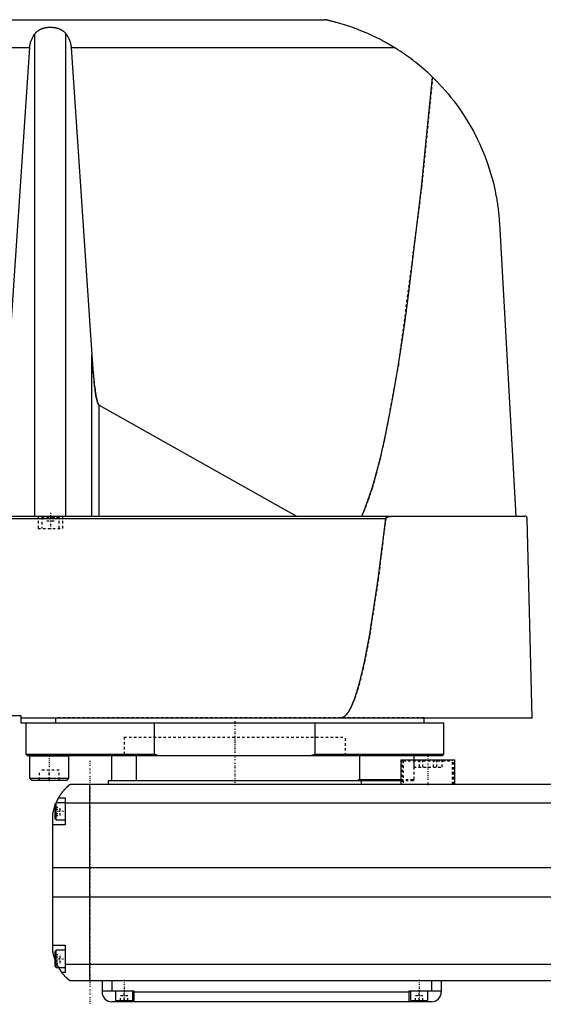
# Model space of a CAD drawing. Extents: x -706 to 181, y -92 to 634.
# Tile 4 of 5: x -337 to -124, y -82 to 318. Entities that reach past the tile are written whole.
import ezdxf

# ---------------------------------------------------------------- set-up
doc = ezdxf.new("R2010")
doc.units = 0
doc.linetypes.add('CENTER', pattern=[1.5, 0.45, -0.5, 0.05, -0.5])
doc.linetypes.add('DASHED', pattern=[2, 1, -1])
for name, color, linetype in [('AM_0', 7, 'CONTINUOUS'), ('AM_3', 7, 'DASHED'), ('AM_7', 7, 'CENTER')]:
    doc.layers.add(name, color=color, linetype=linetype)

msp = doc.modelspace()

# ---------------------------------------------------------------- linework, layer by layer
at = {"layer": 'AM_0', "color": 7, "linetype": 'CONTINUOUS'}
for p, q in [((-340.94, 318.5), (-213.33, 318.5)), ((-331.34, 116.6), (-331.34, 312.71)), ((-318.66, 116.6), (-318.66, 312.71)), ((-392.03, 307.16), (-333.43, 307.16)), ((-341.83, 182.23), (-333.43, 307.16)), ((-316.57, 307.16), (-185.05, 307.16)), ((-316.57, 307.16), (-308.17, 182.23)), ((-142.34, 235.56), (-135.65, 116.6)), ((-308.17, 116.6), (-308.17, 182.23)), ((-305.15, 161.71), (-224.82, 116.6)), ((-305.15, 116.6), (-305.15, 161.71)), ((-702.45, 116.6), (-132.05, 116.6)), ((-404.88, 115.63), (-188.61, 115.63)), ((-128.96, 34.5), (-131.05, 115.63)), ((-379, 35.5), (-337, 35.5)), ((-337, 35.5), (-337, 32.5)), ((-337, 34.5), (-128.96, 34.5)), ((-337, 32.5), (-165, 32.5)), ((-335, 32.5), (-335, 19.7)), ((-322.83, 32.5), (-322.83, 34.5)), ((-282.6, 19.7), (-282.6, 32.5)), ((-217.4, 32.5), (-217.4, 19.7)), ((-173, 32.5), (-173, 34.5)), ((-165, 19.7), (-165, 32.5)), ((-335, 19.7), (-334.5, 19.2)), ((-335, 19.7), (-282.6, 19.7)), ((-334.5, 19.2), (-165.5, 19.2)), ((-333.35, 19.2), (-333.45, 19.1)), ((-333.45, 19.1), (-333.45, 10)), ((-333.45, 19.1), (-317.45, 19.1)), ((-317.45, 19.1), (-317.55, 19.2)), ((-317.45, 10), (-317.45, 19.1)), ((-300, 9), (-300, 19.2)), ((-290, 9), (-290, 19.2)), ((-281.27, 19.2), (-282.6, 19.7)), ((-217.4, 19.7), (-218.73, 19.2)), ((-217.4, 19.7), (-165, 19.7)), ((-199.28, 19.2), (-199.28, 9.5)), ((-182.47, 17.5), (-182.47, 7.5)), ((-182.47, 17.5), (-160.47, 17.5)), ((-177, 17.5), (-177, 19.2)), ((-165.5, 19.2), (-165, 19.7)), ((-160.47, 7.5), (-160.47, 17.5)), ((-333.45, 10), (-332.65, 9.2)), ((-333.45, 10), (-317.45, 10)), ((-332.65, 9.2), (-318.25, 9.2)), ((-318.25, 9.2), (-317.45, 10)), ((-301.5, 9), (-301.5, 7.5)), ((-301.5, 9), (-182.47, 9)), ((-199.28, 9.5), (-200, 9)), ((-199.28, 9.5), (-182.47, 9.5)), ((-198.5, 7.5), (-198.5, 9)), ((-317, 7.5), (83, 7.5)), ((-309, -72.5), (-309, 7.5)), ((-319, 0), (-322.6, 0)), ((-322.6, -7), (-322.6, 0)), ((-321.65, 2), (-319, 2)), ((-319, 2), (-319, -9)), ((-322.6, 0), (-323, -0.4)), ((-323, -6.6), (-323, -0.4)), ((85, -0.2), (-319, -0.2)), ((-324, -60.5), (-324, -4.5)), ((-323, -6.6), (-322.6, -7)), ((-322.6, -7), (-319, -7)), ((-319, -9), (-324, -9)), ((90, -26.54), (-324, -26.54)), ((90, -38.4), (-324, -38.4)), ((-324, -58), (-319, -58)), ((-322.6, -60), (-323, -60.4)), ((-319, -60), (-322.6, -60)), ((-322.6, -67), (-322.6, -60)), ((-319, -58), (-319, -69)), ((-323, -66.6), (-323, -60.4)), ((-323, -66.6), (-322.6, -67)), ((-322.6, -67), (-319, -67)), ((85, -65.78), (-319, -65.78)), ((-319, -69), (-320.34, -69)), ((83, -72.5), (-317, -72.5)), ((-304, -72.5), (-304, -77)), ((-300, -72.5), (-300, -76.5)), ((-170, -72.5), (-170, -76.5)), ((-166, -72.5), (-166, -77)), ((-304, -76.5), (-291, -76.5)), ((-298.5, -76.5), (-298.5, -80.5)), ((-291.5, -80.5), (-291.5, -76.5)), ((-291, -76.5), (-291, -81)), ((-179, -77), (-291, -77)), ((-179, -76.5), (-166, -76.5)), ((-179, -81), (-179, -76.5)), ((-178.5, -76.5), (-178.5, -80.5)), ((-171.5, -80.5), (-171.5, -76.5)), ((-170, -81), (-300, -81)), ((-298.5, -80.5), (-291.5, -80.5)), ((-295, -81), (-295, -80.5)), ((-178.5, -80.5), (-171.5, -80.5)), ((-175, -81), (-175, -80.5))]:
    msp.add_line(p, q, dxfattribs=at)
for points in [[(-185.05, 307.16, 0), (-185.83, 307.64, 0), (-187.44, 308.58, 0), (-189.09, 309.5, 0), (-189.92, 309.95, 0), (-190.77, 310.4, 0), (-192.47, 311.26, 0), (-194.2, 312.08, 0), (-195.93, 312.87, 0), (-197.66, 313.61, 0), (-199.37, 314.3, 0), (-200.23, 314.63, 0), (-201.07, 314.95, 0), (-202.74, 315.54, 0), (-204.36, 316.09, 0), (-205.96, 316.59, 0), (-207.62, 317.08, 0), (-208.6, 317.35, 0), (-208.87, 317.42, 0), (-209.14, 317.5, 0), (-209.28, 317.53, 0), (-209.41, 317.57, 0), (-209.68, 317.64, 0), (-209.94, 317.7, 0), (-210.07, 317.74, 0), (-210.2, 317.77, 0), (-210.46, 317.83, 0), (-210.71, 317.9, 0), (-210.83, 317.93, 0), (-210.95, 317.96, 0), (-211.19, 318.01, 0), (-211.42, 318.07, 0), (-211.65, 318.12, 0), (-211.86, 318.17, 0), (-212.07, 318.22, 0), (-212.18, 318.24, 0), (-212.28, 318.27, 0), (-212.48, 318.31, 0), (-212.67, 318.36, 0), (-212.78, 318.38, 0), (-212.8, 318.39, 0), (-212.83, 318.39, 0), (-212.84, 318.39, 0), (-212.86, 318.4, 0), (-212.89, 318.4, 0), (-212.91, 318.41, 0), (-212.94, 318.41, 0), (-212.96, 318.42, 0), (-212.99, 318.42, 0), (-213, 318.43, 0), (-213.01, 318.43, 0), (-213.03, 318.44, 0), (-213.05, 318.44, 0), (-213.07, 318.44, 0), (-213.1, 318.45, 0), (-213.12, 318.45, 0), (-213.13, 318.46, 0), (-213.13, 318.46, 0), (-213.15, 318.46, 0), (-213.17, 318.47, 0), (-213.18, 318.47, 0), (-213.19, 318.47, 0), (-213.2, 318.47, 0), (-213.22, 318.48, 0), (-213.22, 318.48, 0), (-213.23, 318.48, 0), (-213.24, 318.48, 0), (-213.26, 318.48, 0), (-213.27, 318.49, 0), (-213.28, 318.49, 0), (-213.29, 318.49, 0), (-213.29, 318.49, 0), (-213.3, 318.49, 0), (-213.3, 318.49, 0), (-213.31, 318.5, 0), (-213.32, 318.5, 0), (-213.32, 318.5, 0), (-213.33, 318.5, 0), (-213.33, 318.5, 0), (-213.33, 318.5, 0), (-213.33, 318.5, 0), (-213.33, 318.5, 0), (-213.33, 318.5, 0)], [(-333.43, 307.16, 0), (-333.42, 307.32, 0), (-333.39, 307.65, 0), (-333.34, 307.97, 0), (-333.32, 308.13, 0), (-333.29, 308.3, 0), (-333.22, 308.62, 0), (-333.15, 308.94, 0), (-333.06, 309.26, 0), (-332.97, 309.57, 0), (-332.86, 309.89, 0), (-332.8, 310.04, 0), (-332.74, 310.2, 0), (-332.61, 310.51, 0), (-332.48, 310.81, 0), (-332.33, 311.11, 0), (-332.17, 311.41, 0), (-332, 311.71, 0), (-331.92, 311.86, 0), (-331.83, 312, 0), (-331.64, 312.29, 0), (-331.44, 312.57, 0), (-331.34, 312.71, 0)], [(-331.34, 312.71, 0), (-331.3, 312.76, 0), (-331.23, 312.86, 0), (-331.15, 312.95, 0), (-331.11, 313, 0), (-331.07, 313.05, 0), (-330.99, 313.14, 0), (-330.91, 313.24, 0), (-330.82, 313.33, 0), (-330.73, 313.42, 0), (-330.63, 313.51, 0), (-330.59, 313.56, 0), (-330.54, 313.6, 0), (-330.44, 313.69, 0), (-330.34, 313.77, 0), (-330.24, 313.85, 0), (-330.14, 313.93, 0), (-330.03, 314.01, 0), (-329.98, 314.05, 0), (-329.93, 314.09, 0), (-329.82, 314.16, 0), (-329.71, 314.23, 0), (-329.66, 314.26, 0), (-329.6, 314.3, 0), (-329.49, 314.36, 0), (-329.39, 314.42, 0), (-329.33, 314.45, 0), (-329.28, 314.48, 0), (-329.17, 314.54, 0), (-329.05, 314.59, 0), (-328.94, 314.65, 0), (-328.82, 314.7, 0), (-328.7, 314.75, 0), (-328.64, 314.78, 0), (-328.58, 314.8, 0), (-328.46, 314.85, 0), (-328.33, 314.9, 0), (-328.21, 314.94, 0), (-328.08, 314.99, 0), (-327.95, 315.03, 0), (-327.88, 315.05, 0), (-327.81, 315.07, 0), (-327.68, 315.1, 0), (-327.55, 315.14, 0), (-327.41, 315.17, 0), (-327.28, 315.2, 0), (-327.14, 315.23, 0), (-327.07, 315.25, 0), (-327, 315.26, 0), (-326.86, 315.28, 0), (-326.72, 315.31, 0), (-326.59, 315.33, 0), (-326.45, 315.35, 0), (-326.31, 315.37, 0), (-326.24, 315.37, 0), (-326.17, 315.38, 0), (-326.03, 315.4, 0), (-325.89, 315.41, 0), (-325.75, 315.42, 0), (-325.61, 315.43, 0), (-325.47, 315.43, 0), (-325.41, 315.44, 0), (-325.34, 315.44, 0), (-325.2, 315.44, 0), (-325.07, 315.44, 0), (-325, 315.44, 0), (-324.93, 315.44, 0), (-324.8, 315.44, 0), (-324.66, 315.44, 0), (-324.59, 315.44, 0), (-324.53, 315.43, 0), (-324.39, 315.43, 0), (-324.25, 315.42, 0), (-324.11, 315.41, 0), (-323.97, 315.4, 0), (-323.83, 315.38, 0), (-323.76, 315.37, 0), (-323.69, 315.37, 0), (-323.55, 315.35, 0), (-323.41, 315.33, 0), (-323.28, 315.31, 0), (-323.14, 315.28, 0), (-323, 315.26, 0), (-322.93, 315.25, 0), (-322.86, 315.23, 0), (-322.72, 315.2, 0), (-322.59, 315.17, 0), (-322.45, 315.14, 0), (-322.32, 315.1, 0), (-322.19, 315.07, 0), (-322.12, 315.05, 0), (-322.05, 315.03, 0), (-321.92, 314.99, 0), (-321.79, 314.94, 0), (-321.67, 314.9, 0), (-321.54, 314.85, 0), (-321.42, 314.8, 0), (-321.36, 314.78, 0), (-321.3, 314.75, 0), (-321.18, 314.7, 0), (-321.06, 314.65, 0), (-320.95, 314.59, 0), (-320.83, 314.54, 0), (-320.72, 314.48, 0), (-320.67, 314.45, 0), (-320.61, 314.42, 0), (-320.51, 314.36, 0), (-320.4, 314.3, 0), (-320.34, 314.26, 0), (-320.29, 314.23, 0), (-320.18, 314.16, 0), (-320.07, 314.09, 0), (-320.02, 314.05, 0), (-319.97, 314.01, 0), (-319.86, 313.93, 0), (-319.76, 313.85, 0), (-319.66, 313.77, 0), (-319.56, 313.69, 0), (-319.46, 313.6, 0), (-319.41, 313.56, 0), (-319.37, 313.51, 0), (-319.27, 313.42, 0), (-319.18, 313.33, 0), (-319.09, 313.24, 0), (-319.01, 313.14, 0), (-318.93, 313.05, 0), (-318.89, 313, 0), (-318.85, 312.95, 0), (-318.77, 312.86, 0), (-318.7, 312.76, 0), (-318.66, 312.71, 0)], [(-318.66, 312.71, 0), (-318.56, 312.57, 0), (-318.36, 312.29, 0), (-318.17, 312, 0), (-318.08, 311.86, 0), (-318, 311.71, 0), (-317.83, 311.41, 0), (-317.67, 311.11, 0), (-317.52, 310.81, 0), (-317.39, 310.51, 0), (-317.26, 310.2, 0), (-317.2, 310.04, 0), (-317.14, 309.89, 0), (-317.03, 309.57, 0), (-316.94, 309.26, 0), (-316.85, 308.94, 0), (-316.78, 308.62, 0), (-316.71, 308.3, 0), (-316.68, 308.13, 0), (-316.66, 307.97, 0), (-316.61, 307.65, 0), (-316.58, 307.32, 0), (-316.57, 307.16, 0)], [(-169.53, 295.09, 0), (-169.92, 295.47, 0), (-170.71, 296.22, 0), (-171.52, 296.97, 0), (-171.92, 297.33, 0), (-172.33, 297.7, 0), (-173.15, 298.42, 0), (-173.98, 299.14, 0), (-174.82, 299.84, 0), (-175.67, 300.53, 0), (-176.53, 301.21, 0), (-176.96, 301.55, 0), (-177.39, 301.89, 0), (-178.26, 302.55, 0), (-179.14, 303.2, 0), (-180.03, 303.84, 0), (-180.93, 304.47, 0), (-181.83, 305.08, 0), (-182.28, 305.39, 0), (-182.74, 305.69, 0), (-183.66, 306.29, 0), (-184.58, 306.87, 0), (-185.05, 307.16, 0)], [(-198.33, 116.6, 0), (-197.49, 118.52, 0), (-195.8, 122.91, 0), (-194.12, 128.01, 0), (-193.28, 130.82, 0), (-192.45, 133.82, 0), (-190.78, 140.33, 0), (-189.13, 147.55, 0), (-187.48, 155.47, 0), (-185.84, 164.08, 0), (-184.22, 173.39, 0), (-183.41, 178.3, 0), (-182.61, 183.38, 0), (-181.01, 194.05, 0), (-179.42, 205.39, 0), (-174, 250.31, 0), (-169.53, 295.09, 0)], [(-169.53, 295.09, 0), (-168.22, 293.79, 0), (-165.68, 291.12, 0), (-163.25, 288.34, 0), (-162.07, 286.91, 0), (-160.93, 285.46, 0), (-158.74, 282.49, 0), (-156.67, 279.43, 0), (-154.72, 276.3, 0), (-152.91, 273.09, 0), (-151.24, 269.81, 0), (-150.45, 268.14, 0), (-149.7, 266.46, 0), (-148.3, 263.06, 0), (-147.03, 259.6, 0), (-145.91, 256.08, 0), (-144.93, 252.5, 0), (-144.09, 248.86, 0), (-143.73, 247.01, 0), (-143.67, 246.71, 0), (-143.56, 246.09, 0), (-143.45, 245.46, 0), (-143.4, 245.15, 0), (-143.35, 244.84, 0), (-143.25, 244.21, 0), (-143.16, 243.59, 0), (-143.07, 242.96, 0), (-142.98, 242.33, 0), (-142.9, 241.69, 0), (-142.86, 241.37, 0), (-142.82, 241.06, 0), (-142.75, 240.42, 0), (-142.68, 239.78, 0), (-142.62, 239.13, 0), (-142.56, 238.49, 0), (-142.5, 237.84, 0), (-142.47, 237.52, 0), (-142.45, 237.19, 0), (-142.4, 236.54, 0), (-142.36, 235.89, 0), (-142.34, 235.56, 0)], [(-308.17, 182.23, 0), (-307.73, 176.38, 0), (-307.17, 170.69, 0), (-307.01, 169.31, 0), (-306.84, 168.04, 0), (-306.76, 167.44, 0), (-306.67, 166.88, 0), (-306.5, 165.83, 0), (-306.32, 164.9, 0), (-306.15, 164.08, 0), (-305.97, 163.38, 0), (-305.79, 162.8, 0), (-305.7, 162.56, 0), (-305.68, 162.52, 0), (-305.65, 162.44, 0), (-305.62, 162.37, 0), (-305.61, 162.34, 0), (-305.59, 162.31, 0), (-305.56, 162.24, 0), (-305.53, 162.18, 0), (-305.5, 162.13, 0), (-305.47, 162.07, 0), (-305.44, 162.02, 0), (-305.43, 162, 0), (-305.41, 161.98, 0), (-305.38, 161.93, 0), (-305.35, 161.89, 0), (-305.32, 161.85, 0), (-305.29, 161.82, 0), (-305.26, 161.79, 0), (-305.25, 161.78, 0), (-305.23, 161.76, 0), (-305.21, 161.75, 0), (-305.21, 161.74, 0), (-305.2, 161.74, 0), (-305.2, 161.74, 0), (-305.2, 161.74, 0), (-305.19, 161.73, 0), (-305.19, 161.73, 0), (-305.18, 161.73, 0), (-305.18, 161.72, 0), (-305.17, 161.72, 0), (-305.17, 161.72, 0), (-305.17, 161.72, 0), (-305.16, 161.71, 0), (-305.16, 161.71, 0), (-305.15, 161.71, 0)], [(-188.61, 115.63, 0), (-188.61, 115.63, 0), (-188.61, 115.64, 0), (-188.61, 115.64, 0), (-188.61, 115.65, 0), (-188.61, 115.65, 0), (-188.6, 115.65, 0), (-188.6, 115.66, 0), (-188.6, 115.67, 0), (-188.6, 115.67, 0), (-188.6, 115.68, 0), (-188.6, 115.68, 0), (-188.6, 115.68, 0), (-188.59, 115.69, 0), (-188.59, 115.7, 0), (-188.59, 115.7, 0), (-188.59, 115.71, 0), (-188.58, 115.71, 0), (-188.58, 115.72, 0), (-188.58, 115.72, 0), (-188.58, 115.73, 0), (-188.58, 115.73, 0), (-188.57, 115.73, 0), (-188.57, 115.74, 0), (-188.57, 115.74, 0), (-188.57, 115.75, 0), (-188.56, 115.75, 0), (-188.56, 115.75, 0), (-188.56, 115.76, 0), (-188.55, 115.76, 0), (-188.55, 115.77, 0), (-188.55, 115.77, 0), (-188.54, 115.78, 0), (-188.54, 115.78, 0), (-188.54, 115.78, 0), (-188.54, 115.79, 0), (-188.53, 115.79, 0), (-188.52, 115.81, 0), (-188.49, 115.84, 0), (-188.47, 115.86, 0), (-188.44, 115.88, 0), (-188.42, 115.9, 0), (-188.41, 115.91, 0), (-188.38, 115.93, 0), (-188.35, 115.95, 0), (-188.31, 115.97, 0), (-188.28, 115.99, 0), (-188.25, 116.01, 0), (-188.23, 116.02, 0), (-188.21, 116.03, 0), (-188.18, 116.05, 0), (-188.15, 116.06, 0), (-188.13, 116.07, 0), (-188.11, 116.08, 0), (-188.08, 116.09, 0), (-188.04, 116.11, 0), (-188.03, 116.11, 0), (-188.01, 116.12, 0), (-187.98, 116.13, 0), (-187.94, 116.15, 0), (-187.83, 116.19, 0), (-187.62, 116.26, 0), (-187.41, 116.31, 0), (-187.19, 116.36, 0), (-186.97, 116.41, 0), (-186.85, 116.43, 0), (-186.74, 116.45, 0), (-186.51, 116.48, 0), (-186.29, 116.51, 0), (-186.06, 116.54, 0), (-185.83, 116.56, 0), (-185.61, 116.58, 0), (-185.5, 116.58, 0), (-185.38, 116.59, 0), (-185.17, 116.6, 0), (-184.95, 116.6, 0), (-184.85, 116.6, 0)], [(-131.05, 115.63, 0), (-131.05, 115.63, 0), (-131.05, 115.63, 0), (-131.05, 115.64, 0), (-131.05, 115.64, 0), (-131.05, 115.64, 0), (-131.05, 115.65, 0), (-131.05, 115.66, 0), (-131.05, 115.66, 0), (-131.05, 115.67, 0), (-131.05, 115.67, 0), (-131.05, 115.67, 0), (-131.05, 115.68, 0), (-131.05, 115.68, 0), (-131.05, 115.69, 0), (-131.05, 115.69, 0), (-131.05, 115.7, 0), (-131.06, 115.7, 0), (-131.06, 115.71, 0), (-131.06, 115.71, 0), (-131.06, 115.71, 0), (-131.06, 115.72, 0), (-131.06, 115.72, 0), (-131.06, 115.73, 0), (-131.06, 115.73, 0), (-131.06, 115.74, 0), (-131.06, 115.74, 0), (-131.06, 115.74, 0), (-131.06, 115.75, 0), (-131.06, 115.75, 0), (-131.06, 115.76, 0), (-131.06, 115.76, 0), (-131.06, 115.77, 0), (-131.06, 115.77, 0), (-131.06, 115.77, 0), (-131.07, 115.78, 0), (-131.07, 115.78, 0), (-131.07, 115.8, 0), (-131.08, 115.82, 0), (-131.08, 115.85, 0), (-131.09, 115.87, 0), (-131.09, 115.88, 0), (-131.09, 115.89, 0), (-131.1, 115.92, 0), (-131.11, 115.94, 0), (-131.12, 115.96, 0), (-131.12, 115.98, 0), (-131.13, 116, 0), (-131.14, 116.01, 0), (-131.14, 116.01, 0), (-131.15, 116.03, 0), (-131.16, 116.05, 0), (-131.16, 116.06, 0), (-131.17, 116.07, 0), (-131.17, 116.08, 0), (-131.18, 116.1, 0), (-131.19, 116.1, 0), (-131.19, 116.11, 0), (-131.2, 116.13, 0), (-131.21, 116.14, 0), (-131.24, 116.18, 0), (-131.29, 116.25, 0), (-131.34, 116.31, 0), (-131.4, 116.36, 0), (-131.46, 116.41, 0), (-131.49, 116.43, 0), (-131.52, 116.45, 0), (-131.58, 116.48, 0), (-131.64, 116.51, 0), (-131.71, 116.54, 0), (-131.77, 116.56, 0), (-131.83, 116.58, 0), (-131.86, 116.58, 0), (-131.89, 116.59, 0), (-131.96, 116.6, 0), (-132.02, 116.6, 0), (-132.05, 116.6, 0)], [(-207, 34.5, 0), (-206.99, 34.5, 0), (-206.96, 34.5, 0), (-206.93, 34.5, 0), (-206.91, 34.5, 0), (-206.9, 34.5, 0), (-206.87, 34.5, 0), (-206.84, 34.51, 0), (-206.81, 34.51, 0), (-206.79, 34.51, 0), (-206.76, 34.51, 0), (-206.74, 34.52, 0), (-206.73, 34.52, 0), (-206.7, 34.52, 0), (-206.67, 34.53, 0), (-206.64, 34.53, 0), (-206.61, 34.54, 0), (-206.58, 34.54, 0), (-206.57, 34.54, 0), (-206.56, 34.55, 0), (-206.53, 34.55, 0), (-206.5, 34.56, 0), (-206.48, 34.56, 0), (-206.47, 34.57, 0), (-206.44, 34.57, 0), (-206.41, 34.58, 0), (-206.4, 34.59, 0), (-206.38, 34.59, 0), (-206.36, 34.6, 0), (-206.33, 34.61, 0), (-206.3, 34.62, 0), (-206.27, 34.63, 0), (-206.24, 34.64, 0), (-206.23, 34.64, 0), (-206.21, 34.65, 0), (-206.18, 34.66, 0), (-206.16, 34.67, 0), (-206.05, 34.71, 0), (-205.88, 34.8, 0), (-205.71, 34.89, 0), (-205.54, 35, 0), (-205.45, 35.07, 0), (-205.37, 35.13, 0), (-205.2, 35.27, 0), (-205.02, 35.42, 0), (-204.85, 35.59, 0), (-204.68, 35.77, 0), (-204.51, 35.97, 0), (-204.42, 36.07, 0), (-204.34, 36.18, 0), (-204.16, 36.4, 0), (-203.99, 36.64, 0), (-203.91, 36.76, 0), (-203.82, 36.89, 0), (-203.65, 37.16, 0), (-203.48, 37.44, 0), (-203.39, 37.58, 0), (-203.31, 37.73, 0), (-203.13, 38.04, 0), (-202.96, 38.36, 0), (-202.79, 38.69, 0), (-202.62, 39.04, 0), (-202.45, 39.41, 0), (-202.36, 39.59, 0), (-202.28, 39.78, 0), (-202.11, 40.17, 0), (-201.93, 40.58, 0), (-201.33, 42.11, 0), (-200.31, 45.12, 0), (-199.28, 48.64, 0), (-198.25, 52.66, 0), (-197.74, 54.85, 0), (-197.23, 57.17, 0), (-196.21, 62.19, 0), (-195.19, 67.7, 0), (-191.63, 90.92, 0), (-188.61, 115.63, 0)], [(-321.65, 2, 0), (-321.62, 2.05, 0), (-321.57, 2.14, 0), (-321.52, 2.23, 0), (-321.49, 2.27, 0), (-321.46, 2.32, 0), (-321.41, 2.41, 0), (-321.35, 2.5, 0), (-321.3, 2.59, 0), (-321.24, 2.68, 0), (-321.19, 2.76, 0), (-321.16, 2.81, 0), (-321.13, 2.85, 0), (-321.07, 2.94, 0), (-321.02, 3.03, 0), (-320.96, 3.11, 0), (-320.9, 3.2, 0), (-320.85, 3.28, 0), (-320.82, 3.33, 0), (-320.79, 3.37, 0), (-320.73, 3.45, 0), (-320.67, 3.53, 0), (-320.64, 3.58, 0), (-320.62, 3.62, 0), (-320.56, 3.7, 0), (-320.5, 3.78, 0), (-320.47, 3.82, 0), (-320.44, 3.86, 0), (-320.38, 3.94, 0), (-320.33, 4.01, 0), (-320.27, 4.09, 0), (-320.21, 4.17, 0), (-320.15, 4.24, 0), (-320.12, 4.28, 0), (-320.1, 4.32, 0), (-320.04, 4.39, 0), (-319.98, 4.46, 0), (-319.92, 4.54, 0), (-319.87, 4.61, 0), (-319.81, 4.68, 0), (-319.78, 4.71, 0), (-319.75, 4.75, 0), (-319.69, 4.82, 0), (-319.64, 4.89, 0), (-319.58, 4.95, 0), (-319.52, 5.02, 0), (-319.47, 5.08, 0), (-319.44, 5.12, 0), (-319.41, 5.15, 0), (-319.36, 5.21, 0), (-319.3, 5.28, 0), (-319.25, 5.34, 0), (-319.19, 5.4, 0), (-319.14, 5.46, 0), (-319.11, 5.49, 0), (-319.08, 5.52, 0), (-319.03, 5.58, 0), (-318.97, 5.64, 0), (-318.92, 5.7, 0), (-318.87, 5.75, 0), (-318.81, 5.81, 0), (-318.79, 5.84, 0), (-318.76, 5.87, 0), (-318.71, 5.92, 0), (-318.66, 5.98, 0), (-318.63, 6, 0), (-318.6, 6.03, 0), (-318.55, 6.08, 0), (-318.5, 6.13, 0), (-318.48, 6.16, 0), (-318.45, 6.18, 0), (-318.4, 6.23, 0), (-318.35, 6.28, 0), (-318.3, 6.33, 0), (-318.25, 6.38, 0), (-318.2, 6.43, 0), (-318.18, 6.45, 0), (-318.16, 6.47, 0), (-318.11, 6.52, 0), (-318.06, 6.56, 0), (-318.02, 6.61, 0), (-317.97, 6.65, 0), (-317.93, 6.69, 0), (-317.9, 6.71, 0), (-317.88, 6.73, 0), (-317.84, 6.77, 0), (-317.8, 6.81, 0), (-317.75, 6.85, 0), (-317.71, 6.88, 0), (-317.67, 6.92, 0), (-317.66, 6.94, 0), (-317.64, 6.95, 0), (-317.6, 6.99, 0), (-317.56, 7.02, 0), (-317.53, 7.05, 0), (-317.49, 7.08, 0), (-317.46, 7.11, 0), (-317.44, 7.13, 0), (-317.43, 7.14, 0), (-317.39, 7.17, 0), (-317.36, 7.19, 0), (-317.34, 7.22, 0), (-317.31, 7.24, 0), (-317.28, 7.27, 0), (-317.27, 7.28, 0), (-317.25, 7.29, 0), (-317.23, 7.31, 0), (-317.21, 7.33, 0), (-317.2, 7.34, 0), (-317.18, 7.35, 0), (-317.16, 7.36, 0), (-317.14, 7.38, 0), (-317.13, 7.39, 0), (-317.13, 7.4, 0), (-317.11, 7.41, 0), (-317.09, 7.42, 0), (-317.08, 7.44, 0), (-317.06, 7.45, 0), (-317.05, 7.46, 0), (-317.05, 7.46, 0), (-317.04, 7.47, 0), (-317.03, 7.47, 0), (-317.02, 7.48, 0), (-317.02, 7.49, 0), (-317.01, 7.49, 0), (-317.01, 7.49, 0), (-317.01, 7.5, 0), (-317, 7.5, 0), (-317, 7.5, 0), (-317, 7.5, 0), (-317, 7.5, 0)], [(-322.69, -0.09, 0), (-322.65, 0.01, 0), (-322.56, 0.21, 0), (-322.47, 0.4, 0), (-322.43, 0.49, 0), (-322.39, 0.58, 0), (-322.31, 0.76, 0), (-322.22, 0.92, 0), (-322.14, 1.08, 0), (-322.07, 1.23, 0), (-322, 1.36, 0), (-321.96, 1.43, 0), (-321.93, 1.49, 0), (-321.87, 1.6, 0), (-321.82, 1.7, 0), (-321.77, 1.79, 0), (-321.73, 1.86, 0), (-321.7, 1.91, 0), (-321.68, 1.94, 0), (-321.67, 1.96, 0), (-321.66, 1.98, 0), (-321.65, 2, 0), (-321.65, 2, 0)], [(-324, -4.5, 0), (-323.98, -4.39, 0), (-323.94, -4.18, 0), (-323.9, -3.97, 0), (-323.88, -3.87, 0), (-323.86, -3.77, 0), (-323.81, -3.56, 0), (-323.77, -3.36, 0), (-323.72, -3.15, 0), (-323.66, -2.95, 0), (-323.61, -2.74, 0), (-323.58, -2.64, 0), (-323.55, -2.54, 0), (-323.49, -2.33, 0), (-323.43, -2.13, 0), (-323.37, -1.92, 0), (-323.31, -1.72, 0), (-323.24, -1.52, 0), (-323.21, -1.43, 0), (-323.17, -1.33, 0), (-323.1, -1.14, 0), (-323.03, -0.95, 0), (-323, -0.86, 0)], [(-323, -64.14, 0), (-323.04, -64.04, 0), (-323.11, -63.84, 0), (-323.18, -63.64, 0), (-323.22, -63.54, 0), (-323.25, -63.44, 0), (-323.32, -63.24, 0), (-323.38, -63.03, 0), (-323.45, -62.82, 0), (-323.51, -62.61, 0), (-323.57, -62.41, 0), (-323.6, -62.3, 0), (-323.63, -62.2, 0), (-323.68, -61.99, 0), (-323.73, -61.78, 0), (-323.78, -61.57, 0), (-323.83, -61.37, 0), (-323.87, -61.17, 0), (-323.89, -61.07, 0), (-323.91, -60.97, 0), (-323.95, -60.78, 0), (-323.98, -60.59, 0), (-324, -60.5, 0)], [(-320.34, -69, 0), (-320.34, -69, 0), (-320.35, -68.98, 0), (-320.37, -68.96, 0), (-320.38, -68.94, 0), (-320.4, -68.92, 0), (-320.44, -68.86, 0), (-320.49, -68.79, 0), (-320.55, -68.71, 0), (-320.62, -68.61, 0), (-320.7, -68.5, 0), (-320.74, -68.44, 0), (-320.78, -68.38, 0), (-320.87, -68.25, 0), (-320.96, -68.11, 0), (-321.06, -67.96, 0), (-321.16, -67.8, 0), (-321.27, -67.64, 0), (-321.32, -67.55, 0), (-321.37, -67.47, 0), (-321.48, -67.29, 0), (-321.59, -67.1, 0), (-321.65, -67, 0)], [(-317, -72.5, 0), (-317, -72.5, 0), (-317.01, -72.49, 0), (-317.02, -72.49, 0), (-317.02, -72.48, 0), (-317.03, -72.48, 0), (-317.03, -72.48, 0), (-317.04, -72.47, 0), (-317.04, -72.46, 0), (-317.05, -72.46, 0), (-317.06, -72.45, 0), (-317.07, -72.44, 0), (-317.07, -72.44, 0), (-317.08, -72.43, 0), (-317.09, -72.43, 0), (-317.1, -72.42, 0), (-317.11, -72.41, 0), (-317.11, -72.41, 0), (-317.13, -72.39, 0), (-317.14, -72.38, 0), (-317.15, -72.38, 0), (-317.16, -72.37, 0), (-317.17, -72.36, 0), (-317.19, -72.34, 0), (-317.21, -72.33, 0), (-317.22, -72.31, 0), (-317.24, -72.3, 0), (-317.25, -72.29, 0), (-317.26, -72.28, 0), (-317.28, -72.26, 0), (-317.3, -72.25, 0), (-317.32, -72.23, 0), (-317.35, -72.21, 0), (-317.37, -72.19, 0), (-317.38, -72.18, 0), (-317.39, -72.17, 0), (-317.42, -72.15, 0), (-317.44, -72.13, 0), (-317.47, -72.1, 0), (-317.49, -72.08, 0), (-317.52, -72.06, 0), (-317.54, -72.04, 0), (-317.55, -72.03, 0), (-317.58, -72.01, 0), (-317.61, -71.98, 0), (-317.64, -71.95, 0), (-317.67, -71.93, 0), (-317.7, -71.9, 0), (-317.71, -71.89, 0), (-317.73, -71.87, 0), (-317.76, -71.84, 0), (-317.79, -71.81, 0), (-317.83, -71.78, 0), (-317.86, -71.75, 0), (-317.89, -71.72, 0), (-317.91, -71.7, 0), (-317.93, -71.69, 0), (-317.96, -71.65, 0), (-318, -71.62, 0), (-318.02, -71.6, 0), (-318.04, -71.59, 0), (-318.07, -71.55, 0), (-318.11, -71.52, 0), (-318.13, -71.5, 0), (-318.15, -71.48, 0), (-318.19, -71.44, 0), (-318.22, -71.41, 0), (-318.26, -71.37, 0), (-318.3, -71.33, 0), (-318.34, -71.29, 0), (-318.36, -71.27, 0), (-318.38, -71.25, 0), (-318.42, -71.21, 0), (-318.46, -71.17, 0), (-318.6, -71.03, 0), (-318.86, -70.77, 0), (-319.11, -70.49, 0), (-319.38, -70.19, 0), (-319.51, -70.03, 0), (-319.65, -69.87, 0), (-319.92, -69.54, 0), (-320.2, -69.18, 0), (-320.34, -69, 0)]]:
    msp.add_polyline3d(points, dxfattribs=at)
for centre, start, end in [((-300, -77), 180, 270), ((-170, -77), 270, 0)]:
    msp.add_arc(centre, 4, start, end, dxfattribs=at)
at = {"layer": 'AM_3', "color": 6, "linetype": 'DASHED'}
for p, q in [((-330, 116.6), (-330, 111.6)), ((-328.1, 116.6), (-328.5, 116.2)), ((-328.5, 116.2), (-328.5, 111.6)), ((-328.5, 116.2), (-321.5, 116.2)), ((-326.5, 116.6), (-326.5, 114.6)), ((-325, 116.6), (-325, 114.6)), ((-323.5, 116.6), (-323.5, 114.6)), ((-321.5, 116.2), (-321.9, 116.6)), ((-321.5, 111.6), (-321.5, 116.2)), ((-320, 111.6), (-320, 116.6)), ((-326.5, 114.6), (-323.5, 114.6)), ((-330, 111.6), (-320, 111.6)), ((-173, 34.5), (-322.83, 34.5)), ((-295, 26.7), (-295, 19.2)), ((-295, 26.7), (-205, 26.7)), ((-295, 26.7), (-295, 19.2)), ((-295, 26.7), (-205, 26.7)), ((-205, 19.2), (-205, 26.7)), ((-205, 19.2), (-205, 26.7)), ((-181.97, 17.5), (-181.97, 7.5)), ((-181.07, 17.5), (-181.47, 17.1)), ((-181.47, 17.1), (-181.47, 7.5)), ((-181.47, 17.1), (-161.47, 17.1)), ((-177.19, 17.5), (-177.19, 14.5)), ((-177, 9.5), (-177, 17.5)), ((-174.98, 17.5), (-174.98, 14.5)), ((-173.68, 17.5), (-173.68, 14.5)), ((-169.26, 17.5), (-169.26, 14.5)), ((-167.96, 17.5), (-167.96, 14.5)), ((-165.75, 17.5), (-165.75, 14.5)), ((-161.47, 17.1), (-161.87, 17.5)), ((-161.47, 7.5), (-161.47, 17.1)), ((-160.97, 7.5), (-160.97, 17.5)), ((-329.45, 9.2), (-329.45, 13.2)), ((-321.45, 13.2), (-329.45, 13.2)), ((-325.45, 9.2), (-325.45, 13.2)), ((-321.45, 9.2), (-321.45, 13.2)), ((-177.19, 14.5), (-165.75, 14.5)), ((-182.47, 9.5), (-177, 9.5)), ((-182.47, 9), (-177.5, 9)), ((-177.5, 9), (-177, 9.5)), ((-323, -1.77), (-321, -1.77)), ((-323, -2.63), (-321, -2.63)), ((-321, -5.23), (-321, -1.77)), ((-323, -4.37), (-321, -4.37)), ((-323, -5.23), (-321, -5.23)), ((-323, -61.77), (-321, -61.77)), ((-323, -62.63), (-321, -62.63)), ((-321, -65.23), (-321, -61.77)), ((-323, -64.37), (-321, -64.37)), ((-323, -65.23), (-321, -65.23)), ((-296.5, -80.5), (-296.5, -78.5)), ((-293.5, -78.5), (-296.5, -78.5)), ((-295, -80.5), (-295, -76.5)), ((-293.5, -80.5), (-293.5, -78.5)), ((-176.5, -80.5), (-176.5, -78.5)), ((-173.5, -78.5), (-176.5, -78.5)), ((-175, -80.5), (-175, -76.5)), ((-173.5, -80.5), (-173.5, -78.5))]:
    msp.add_line(p, q, dxfattribs=at)
for points in [[(-169.53, 295.09, 0), (-174, 250.31, 0), (-183.41, 178.3, 0), (-189.13, 147.55, 0), (-190.78, 140.33, 0), (-192.45, 133.82, 0), (-193.28, 130.82, 0), (-194.12, 128.01, 0), (-195.8, 122.91, 0), (-197.49, 118.52, 0), (-198.33, 116.6, 0)], [(-305.15, 161.71, 0), (-305.16, 161.71, 0), (-305.16, 161.71, 0), (-305.17, 161.72, 0), (-305.17, 161.72, 0), (-305.17, 161.72, 0), (-305.18, 161.72, 0), (-305.18, 161.73, 0), (-305.19, 161.73, 0), (-305.19, 161.73, 0), (-305.2, 161.74, 0), (-305.2, 161.74, 0), (-305.2, 161.74, 0), (-305.21, 161.74, 0), (-305.21, 161.75, 0), (-305.23, 161.76, 0), (-305.25, 161.78, 0), (-305.26, 161.79, 0), (-305.29, 161.82, 0), (-305.32, 161.85, 0), (-305.35, 161.89, 0), (-305.38, 161.93, 0), (-305.41, 161.98, 0), (-305.43, 162, 0), (-305.44, 162.02, 0), (-305.47, 162.07, 0), (-305.5, 162.13, 0), (-305.53, 162.18, 0), (-305.56, 162.24, 0), (-305.59, 162.31, 0), (-305.61, 162.34, 0), (-305.62, 162.37, 0), (-305.65, 162.44, 0), (-305.68, 162.52, 0), (-305.7, 162.56, 0), (-305.71, 162.6, 0), (-305.74, 162.68, 0), (-305.77, 162.76, 0), (-305.79, 162.8, 0), (-305.8, 162.85, 0), (-305.83, 162.94, 0), (-305.86, 163.03, 0), (-305.97, 163.38, 0), (-306.15, 164.08, 0), (-306.32, 164.9, 0), (-306.5, 165.83, 0), (-306.67, 166.88, 0), (-306.76, 167.44, 0), (-306.84, 168.04, 0), (-307.01, 169.31, 0), (-307.17, 170.69, 0), (-307.73, 176.38, 0), (-308.17, 182.23, 0)], [(-188.61, 115.63, 0), (-191.63, 90.92, 0), (-195.19, 67.7, 0), (-196.21, 62.19, 0), (-197.23, 57.17, 0), (-197.74, 54.85, 0), (-198.25, 52.66, 0), (-199.28, 48.64, 0), (-200.31, 45.12, 0), (-201.33, 42.11, 0), (-201.93, 40.58, 0), (-202.11, 40.17, 0), (-202.28, 39.78, 0), (-202.36, 39.59, 0), (-202.45, 39.41, 0), (-202.62, 39.04, 0), (-202.79, 38.69, 0), (-202.96, 38.36, 0), (-203.13, 38.04, 0), (-203.31, 37.73, 0), (-203.39, 37.58, 0), (-203.48, 37.44, 0), (-203.65, 37.16, 0), (-203.82, 36.89, 0), (-203.91, 36.76, 0), (-203.99, 36.64, 0), (-204.16, 36.4, 0), (-204.34, 36.18, 0), (-204.42, 36.07, 0), (-204.51, 35.97, 0), (-204.68, 35.77, 0), (-204.85, 35.59, 0), (-205.02, 35.42, 0), (-205.2, 35.27, 0), (-205.37, 35.13, 0), (-205.45, 35.07, 0), (-205.54, 35, 0), (-205.71, 34.89, 0), (-205.88, 34.8, 0), (-206.05, 34.71, 0), (-206.16, 34.67, 0), (-206.18, 34.66, 0), (-206.21, 34.65, 0), (-206.23, 34.64, 0), (-206.24, 34.64, 0), (-206.27, 34.63, 0), (-206.3, 34.62, 0), (-206.33, 34.61, 0), (-206.36, 34.6, 0), (-206.38, 34.59, 0), (-206.4, 34.59, 0), (-206.41, 34.58, 0), (-206.44, 34.57, 0), (-206.47, 34.57, 0), (-206.48, 34.56, 0), (-206.5, 34.56, 0), (-206.53, 34.55, 0), (-206.56, 34.55, 0), (-206.57, 34.54, 0), (-206.58, 34.54, 0), (-206.61, 34.54, 0), (-206.64, 34.53, 0), (-206.67, 34.53, 0), (-206.7, 34.52, 0), (-206.73, 34.52, 0), (-206.74, 34.52, 0), (-206.76, 34.51, 0), (-206.79, 34.51, 0), (-206.81, 34.51, 0), (-206.84, 34.51, 0), (-206.87, 34.5, 0), (-206.9, 34.5, 0), (-206.91, 34.5, 0), (-206.93, 34.5, 0), (-206.96, 34.5, 0), (-206.99, 34.5, 0), (-207, 34.5, 0)], [(-323, -0.86, 0), (-322.95, -0.72, 0), (-322.84, -0.46, 0), (-322.74, -0.21, 0), (-322.69, -0.09, 0)], [(-321.65, -67, 0), (-321.69, -66.93, 0), (-321.76, -66.8, 0), (-321.84, -66.66, 0), (-321.88, -66.59, 0), (-321.92, -66.51, 0), (-322, -66.37, 0), (-322.08, -66.22, 0), (-322.15, -66.06, 0), (-322.23, -65.91, 0), (-322.31, -65.75, 0), (-322.35, -65.67, 0), (-322.39, -65.59, 0), (-322.46, -65.42, 0), (-322.54, -65.26, 0), (-322.61, -65.09, 0), (-322.69, -64.92, 0), (-322.76, -64.75, 0), (-322.8, -64.66, 0), (-322.83, -64.57, 0), (-322.9, -64.4, 0), (-322.97, -64.23, 0), (-323, -64.14, 0)]]:
    msp.add_polyline3d(points, dxfattribs=at)
at = {"layer": 'AM_7', "color": 4, "linetype": 'CENTER'}
for p, q in [((-325, 117.9), (-325, 111.3)), ((-250, 33.16), (-250, 18.54)), ((-250, 27.07), (-250, 6.92)), ((-325.45, 19.7), (-325.45, 8.7)), ((-309, 17), (-309, -82)), ((-171.47, 19.05), (-171.47, 6.95)), ((-323.2, -3.5), (-318.8, -3.5)), ((-323.2, -63.5), (-318.8, -63.5)), ((-295, -72.1), (-295, -80.9)), ((-175, -72.1), (-175, -80.9))]:
    msp.add_line(p, q, dxfattribs=at)

doc.saveas('drawing.dxf')
